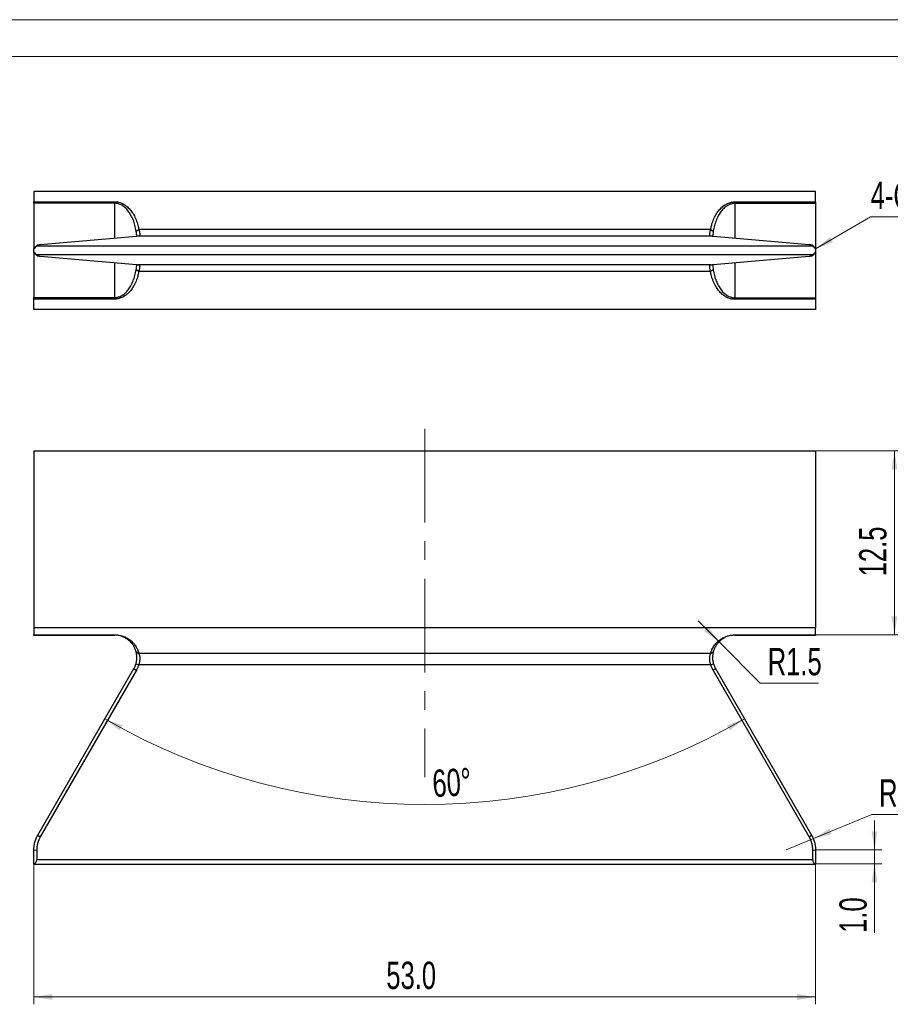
# Model space of a CAD drawing. Header units: millimetres. Extents: x 0 to 302, y 0 to 210.
# Tile 3 of 4: x 74 to 192, y 77 to 210. Entities that reach past the tile are written whole.
import ezdxf

# ---------------------------------------------------------------- set-up
doc = ezdxf.new("R2010")
doc.units = ezdxf.units.MM
doc.linetypes.add('CENTERX2', pattern=[20.32, 12.7, -2.54, 2.54, -2.54])
doc.styles.add('SLDTEXTSTYLE1', font='TXT', dxfattribs={"width": 0.7})
doc.dimstyles.new('SLDDIMSTYLE0', dxfattribs={"dimtxt": 3.950146, "dimasz": 2.5, "dimexe": 0, "dimexo": 0.0625, "dimgap": 0.987537, "dimtad": 2, "dimdec": 1, "dimlfac": 0.5, "dimrnd": 1e-09, "dimzin": 4, "dimdsep": 46, "dimtxsty": 'SLDTEXTSTYLE1', "dimsah": 1, "dimcen": 0.09, "dimadec": 0, "dimazin": 1, "dimtfac": 1, "dimtofl": 0, "dimtmove": 0, "dimatfit": 3, "dimfxl": 0, "dimfrac": 2, "dimtolj": 1, "dimtzin": 12, "dimarcsym": 0})
doc.dimstyles.new('SLDDIMSTYLE1', dxfattribs={"dimtxt": 3.950146, "dimasz": 2.5, "dimexe": 0, "dimexo": 0.0625, "dimgap": 0.987537, "dimtad": 2, "dimdec": 1, "dimlfac": 0.5, "dimrnd": 1e-09, "dimzin": 4, "dimdsep": 46, "dimtxsty": 'SLDTEXTSTYLE1', "dimsah": 1, "dimcen": 0.09, "dimadec": 0, "dimazin": 1, "dimtfac": 1, "dimtmove": 0, "dimatfit": 0, "dimfxl": 0, "dimfrac": 2, "dimtolj": 1, "dimtzin": 12, "dimarcsym": 0})
doc.dimstyles.new('SLDDIMSTYLE2', dxfattribs={"dimtxt": 3.950146, "dimasz": 2.5, "dimexe": 0, "dimexo": 0.0625, "dimgap": 0.987537, "dimtad": 2, "dimdec": 1, "dimlfac": 0.5, "dimrnd": 1e-09, "dimzin": 12, "dimdsep": 46, "dimtxsty": 'SLDTEXTSTYLE1', "dimsah": 1, "dimcen": 0.09, "dimadec": 0, "dimazin": 3, "dimtfac": 1, "dimtofl": 0, "dimtmove": 0, "dimatfit": 3, "dimfxl": 0, "dimfrac": 2, "dimtolj": 1, "dimtzin": 12, "dimarcsym": 0})
doc.dimstyles.new('SLDDIMSTYLE3', dxfattribs={"dimtxt": 3.950146, "dimasz": 2.5, "dimexe": 0, "dimexo": 0.0625, "dimgap": 0.987537, "dimtad": 2, "dimdec": 4, "dimlfac": 0.5, "dimzin": 12, "dimdsep": 46, "dimtxsty": 'SLDTEXTSTYLE1', "dimsah": 1, "dimcen": 0.09, "dimazin": 3, "dimtfac": 1, "dimtofl": 0, "dimtmove": 0, "dimatfit": 3, "dimfxl": 0, "dimfrac": 2, "dimtolj": 1, "dimtzin": 12, "dimarcsym": 0})
doc.dimstyles.new('SLDDIMSTYLE4', dxfattribs={"dimtxt": 3.950146, "dimasz": 2.5, "dimexe": 0, "dimexo": 0.0625, "dimgap": 0.987537, "dimtad": 0, "dimtih": 1, "dimtoh": 1, "dimdec": 1, "dimlfac": 0.5, "dimrnd": 1e-09, "dimzin": 12, "dimdsep": 46, "dimtxsty": 'SLDTEXTSTYLE1', "dimsah": 1, "dimcen": 0, "dimadec": 0, "dimazin": 3, "dimtfac": 1, "dimtofl": 0, "dimtmove": 1, "dimatfit": 3, "dimfxl": 0, "dimfrac": 2, "dimtolj": 1, "dimtzin": 12, "dimarcsym": 0})
doc.dimstyles.new('SLDDIMSTYLE5', dxfattribs={"dimtxt": 3.950146, "dimasz": 2.5, "dimexe": 0, "dimexo": 0.0625, "dimgap": 0.987537, "dimtad": 0, "dimtih": 1, "dimtoh": 1, "dimdec": 1, "dimlfac": 0.5, "dimrnd": 1e-09, "dimzin": 4, "dimdsep": 46, "dimtxsty": 'SLDTEXTSTYLE1', "dimsah": 1, "dimcen": 0, "dimadec": 0, "dimazin": 1, "dimtfac": 1, "dimtofl": 0, "dimtmove": 0, "dimatfit": 3, "dimfxl": 0, "dimfrac": 2, "dimtolj": 1, "dimtzin": 12, "dimarcsym": 0})

# ---------------------------------------------------------------- blocks, each defined once
blk = doc.blocks.new('_D')
at = {"color": 7, "linetype": 'Continuous', "lineweight": 0}
for p, q in [((76.27, 95.59), (76.27, 76.56)), ((182.27, 95.59), (182.27, 76.56)), ((76.27, 77.56), (182.27, 77.56))]:
    blk.add_line(p, q, dxfattribs=at)
at = {"color": 7, "linetype": 'Continuous', "lineweight": 18}
for points in [[(76.27, 77.56), (78.77, 77.16), (78.77, 77.96)], [(182.27, 77.56), (179.77, 77.96), (179.77, 77.16)]]:
    blk.add_solid(points, dxfattribs=at)
at = {"color": 7, "linetype": 'Continuous', "lineweight": 18, "insert": (124.06, 82.34), "char_height": 3.704, "attachment_point": 1, "style": 'SLDTEXTSTYLE1'}
blk.add_mtext('53.0', dxfattribs=at)
blk = doc.blocks.new('_D_1')
at = {"color": 7, "linetype": 'Continuous', "lineweight": 0}
for p, q in [((190.27, 97.49), (190.27, 101.49)), ((182.27, 97.49), (191.27, 97.49)), ((190.27, 97.49), (190.27, 95.59)), ((182.27, 95.59), (191.27, 95.59)), ((190.27, 95.59), (190.27, 86.24))]:
    blk.add_line(p, q, dxfattribs=at)
at = {"color": 7, "linetype": 'Continuous', "lineweight": 18}
for points in [[(190.27, 97.49), (190.67, 99.99), (189.87, 99.99)], [(190.27, 95.59), (189.87, 93.09), (190.67, 93.09)]]:
    blk.add_solid(points, dxfattribs=at)
at = {"color": 7, "linetype": 'Continuous', "lineweight": 18, "insert": (185.5, 86.24), "char_height": 3.704, "attachment_point": 1, "rotation": 90, "style": 'SLDTEXTSTYLE1'}
blk.add_mtext('1.0', dxfattribs=at)
blk = doc.blocks.new('_D_2')
at = {"color": 7, "linetype": 'Continuous', "lineweight": 0}
for p, q in [((182.27, 151.56), (193.96, 151.56)), ((192.96, 126.62), (192.96, 151.56)), ((182.27, 126.62), (193.96, 126.62))]:
    blk.add_line(p, q, dxfattribs=at)
at = {"color": 7, "linetype": 'Continuous', "lineweight": 18}
for points in [[(192.96, 151.56), (192.56, 149.06), (193.36, 149.06)], [(192.96, 126.62), (193.36, 129.12), (192.56, 129.12)]]:
    blk.add_solid(points, dxfattribs=at)
at = {"color": 7, "linetype": 'Continuous', "lineweight": 18, "insert": (188.18, 134.56), "char_height": 3.704, "attachment_point": 1, "rotation": 90, "style": 'SLDTEXTSTYLE1'}
blk.add_mtext('12.5', dxfattribs=at)
blk = doc.blocks.new('_D_3')
at = {"color": 7, "linetype": 'Continuous', "lineweight": 18}
blk.add_arc((129.27, 190.36), 86.74, 240, 300, dxfattribs=at)
for points in [[(85.9, 115.24), (87.89, 113.67), (88.28, 114.37)], [(172.64, 115.24), (170.26, 114.37), (170.65, 113.67)]]:
    blk.add_solid(points, dxfattribs=at)
at = {"color": 7, "linetype": 'Continuous', "lineweight": 18, "insert": (130.21, 108.33), "char_height": 3.704, "attachment_point": 1, "rotation": 3.069, "style": 'SLDTEXTSTYLE1'}
blk.add_mtext('60°', dxfattribs=at)
blk = doc.blocks.new('_D_4')
at = {"color": 7, "linetype": 'Continuous', "lineweight": 0}
for p, q in [((169.18, 125.68), (166.35, 128.51)), ((169.18, 125.68), (174.78, 120.09)), ((174.78, 120.09), (182.69, 120.09))]:
    blk.add_line(p, q, dxfattribs=at)
at = {"color": 7, "linetype": 'Continuous', "lineweight": 18}
blk.add_solid([(169.18, 125.68), (167.7, 127.73), (167.13, 127.17)], dxfattribs=at)
at = {"color": 7, "linetype": 'Continuous', "lineweight": 18, "insert": (175.78, 124.86), "char_height": 3.704, "attachment_point": 1, "style": 'SLDTEXTSTYLE1'}
blk.add_mtext('R1.5', dxfattribs=at)
blk = doc.blocks.new('_D_5')
at = {"color": 7, "linetype": 'Continuous', "lineweight": 0}
for p, q in [((181.97, 99.02), (189.88, 102.28)), ((189.88, 102.28), (197.79, 102.28)), ((178.27, 97.49), (181.97, 99.02))]:
    blk.add_line(p, q, dxfattribs=at)
at = {"color": 7, "linetype": 'Continuous', "lineweight": 18}
blk.add_solid([(181.97, 99.02), (184.43, 99.6), (184.13, 100.34)], dxfattribs=at)
at = {"color": 7, "linetype": 'Continuous', "lineweight": 18, "insert": (190.88, 107.05), "char_height": 3.704, "attachment_point": 1, "style": 'SLDTEXTSTYLE1'}
blk.add_mtext('R2.0', dxfattribs=at)
blk = doc.blocks.new('SW_CHAMFER_DIMENSION_0')
at = {"color": 0, "linetype": 'Continuous', "lineweight": 0}
for p, q in [((-7.47, -4.31), (0, 0)), ((0, 0), (11.08, 0))]:
    blk.add_line(p, q, dxfattribs=at)
at = {"color": 0, "linetype": 'Continuous', "lineweight": 18}
blk.add_solid([(-7.47, -4.31), (-5.1, -3.41), (-5.5, -2.72)], dxfattribs=at)
at = {"color": 0, "linetype": 'Continuous', "lineweight": 18, "insert": (0, 4.77), "char_height": 3.704, "attachment_point": 1, "style": 'SLDTEXTSTYLE1'}
blk.add_mtext('4-C0.2', dxfattribs=at)

msp = doc.modelspace()

# ---------------------------------------------------------------- linework, layer by layer
at = {"color": 7, "linetype": 'Continuous', "lineweight": 18}
for p, q in [((0, 210), (297, 210)), ((10, 205), (292, 205))]:
    msp.add_line(p, q, dxfattribs=at)
at = {"color": 7, "linetype": 'Continuous', "lineweight": 25}
for p, q in [((76.27103, 186.72209), (76.27103, 185.33296)), ((182.27103, 186.72209), (76.27103, 186.72209)), ((182.27103, 185.30527), (182.27103, 186.72209)), ((76.27103, 185.33296), (87.24069, 185.33296)), ((76.27103, 185.12212), (76.27103, 185.33296)), ((87.24069, 185.12212), (76.27103, 185.12212)), ((76.27103, 185.12212), (76.27103, 179.0101)), ((87.24069, 185.12212), (87.24069, 185.33296)), ((171.30138, 185.30527), (182.27103, 185.30527)), ((171.30138, 185.30527), (171.30138, 185.08884)), ((182.27103, 185.08884), (171.30138, 185.08884)), ((182.27103, 185.30527), (182.27103, 185.08884)), ((182.27103, 185.08884), (182.27103, 179.00001)), ((90.13926, 181.34796), (90.51625, 181.5588)), ((168.0385, 181.5588), (90.51625, 181.5588)), ((168.0385, 181.5588), (168.40542, 181.34237)), ((90.17667, 180.63453), (77.14484, 179.48187)), ((168.0678, 180.6708), (90.48465, 180.6708)), ((181.40596, 179.48211), (168.37413, 180.63477)), ((76.27103, 179.0101), (76.66121, 179.3897)), ((76.27103, 179.0101), (76.29574, 179.01875)), ((76.27103, 178.91323), (76.27103, 179.0101)), ((76.27103, 178.5412), (76.27103, 178.91323)), ((76.66616, 179.39935), (76.2755, 179.01881)), ((76.66121, 179.3897), (76.66121, 179.32131)), ((181.89093, 179.32131), (76.66121, 179.32131)), ((182.26699, 179.00832), (181.88646, 179.39886)), ((181.89093, 179.38968), (182.27103, 179.00001)), ((181.89093, 179.32131), (181.89093, 179.38968)), ((182.24753, 179.00826), (182.27103, 179.00001)), ((182.27103, 179.00001), (182.27103, 178.90297)), ((182.27103, 178.90297), (182.27103, 178.53094)), ((76.27103, 178.44416), (76.27103, 178.5412)), ((76.65114, 178.05449), (76.27103, 178.44416)), ((76.29454, 178.43591), (76.27103, 178.44416)), ((76.27103, 178.44416), (76.27103, 172.35534)), ((76.27508, 178.43585), (76.65561, 178.04531)), ((181.88086, 178.12287), (76.65114, 178.12287)), ((76.65114, 178.12287), (76.65114, 178.05449)), ((77.13611, 177.96207), (90.16794, 176.80941)), ((168.3654, 176.80964), (181.39723, 177.9623)), ((181.87591, 178.04482), (182.26657, 178.42536)), ((182.27103, 178.43407), (181.88086, 178.05447)), ((181.88086, 178.05447), (181.88086, 178.12287)), ((182.27103, 178.43407), (182.24633, 178.42543)), ((182.27103, 178.53094), (182.27103, 178.43407)), ((182.27103, 178.43407), (182.27103, 172.32206)), ((168.05742, 176.77337), (90.47427, 176.77337)), ((90.50356, 175.88537), (90.13665, 176.10181)), ((168.02582, 175.88537), (90.50356, 175.88537)), ((168.4028, 176.09622), (168.02582, 175.88537)), ((76.27103, 172.13891), (76.27103, 172.35534)), ((76.27103, 172.35534), (87.24069, 172.35534)), ((76.27103, 170.72209), (76.27103, 172.13891)), ((87.24069, 172.13891), (76.27103, 172.13891)), ((87.24069, 172.13891), (87.24069, 172.35534)), ((171.30138, 172.32206), (171.30138, 172.11121)), ((171.30138, 172.32206), (182.27103, 172.32206)), ((182.27103, 172.32206), (182.27103, 172.11121)), ((182.27103, 172.11121), (171.30138, 172.11121)), ((182.27103, 172.11121), (182.27103, 170.72209)), ((182.27103, 170.72209), (76.27103, 170.72209)), ((76.27103, 151.56298), (76.27103, 127.56298)), ((76.27103, 151.56298), (182.27103, 151.56298)), ((182.27103, 151.56298), (182.27103, 127.56298)), ((76.27103, 127.56298), (76.27103, 126.63689)), ((182.27103, 127.56298), (76.27103, 127.56298)), ((182.27103, 126.61843), (182.27103, 127.56298)), ((76.27103, 126.63689), (87.24069, 126.63689)), ((76.27103, 126.56298), (76.27103, 126.63689)), ((87.24069, 126.56298), (76.27103, 126.56298)), ((87.24069, 126.56298), (87.24069, 126.63689)), ((171.30138, 126.61843), (182.27103, 126.61843)), ((171.30138, 126.61843), (171.30138, 126.56298)), ((182.27103, 126.56298), (171.30138, 126.56298)), ((182.27103, 126.61843), (182.27103, 126.56298)), ((90.13926, 124.33645), (90.51625, 124.12079)), ((168.0385, 124.12079), (90.51625, 124.12079)), ((168.0385, 124.12079), (168.40542, 124.3462)), ((76.80693, 99.49118), (89.83877, 122.06298)), ((90.17667, 121.84851), (77.14484, 99.27671)), ((89.83877, 122.06298), (90.17667, 121.84851)), ((90.1113, 122.69143), (90.48465, 122.55869)), ((168.0678, 122.55869), (90.48465, 122.55869)), ((168.0678, 122.55869), (168.43142, 122.68928)), ((168.37413, 121.85303), (168.7033, 122.06298)), ((181.40596, 99.28123), (168.37413, 121.85303)), ((168.7033, 122.06298), (181.73514, 99.49118)), ((76.80693, 99.49118), (77.14484, 99.27671)), ((181.40596, 99.28123), (181.73514, 99.49118)), ((76.27103, 97.49118), (76.66121, 97.4718)), ((76.27103, 95.59424), (76.27103, 97.49118)), ((76.66121, 97.4718), (76.66121, 96.13238)), ((181.89093, 97.47128), (182.27103, 97.49118)), ((181.89093, 96.13238), (181.89093, 97.47128)), ((182.27103, 97.49118), (182.27103, 95.59089)), ((181.89093, 96.13238), (76.66121, 96.13238)), ((76.27103, 95.56298), (76.27103, 95.59424)), ((76.27103, 95.56298), (182.27103, 95.56298)), ((182.27103, 95.59089), (182.27103, 95.56298))]:
    msp.add_line(p, q, dxfattribs=at)
at = {"color": 1, "linetype": 'Continuous', "lineweight": 25}
for p, q in [((87.24069, 180.37485), (87.24069, 185.12212)), ((171.30138, 185.08884), (171.30138, 180.37585)), ((87.24069, 172.35534), (87.24069, 177.06832)), ((171.30138, 177.06932), (171.30138, 172.32206))]:
    msp.add_line(p, q, dxfattribs=at)
at = {"color": 7, "linetype": 'CENTERX2', "lineweight": 18}
msp.add_line((129.27103, 154.56298), (129.27103, 107.345), dxfattribs=at)
at = {"color": 7, "linetype": 'Continuous', "lineweight": 25}
for centre, major_axis, ratio, start_param, end_param in [((76.04531, 178.72209), (0.61572, 0.59979), 0.025507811, 5.062788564, 6.258342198), ((182.47544, 178.72209), (-0.5843, 0.59981), 0.025507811, 0.026178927, 1.239719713), ((76.06663, 178.72209), (-0.5843, 0.59981), 0.025507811, 3.167771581, 4.381312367), ((182.49676, 178.72209), (0.61572, 0.59979), 0.025507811, 1.921195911, 3.116749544), ((76.04531, 96.16298), (0.53352, -0.3259), 0.944249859, 5.610821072, 6.806374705), ((182.47544, 96.16298), (0.31749, 0.51974), 0.944249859, 2.145007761, 3.358548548)]:
    msp.add_ellipse(centre, major_axis=major_axis, ratio=ratio, start_param=start_param, end_param=end_param, dxfattribs=at)
for points, knots in [([(87.24069, 185.33296), (87.30239, 185.3315), (87.42619, 185.32858), (87.61126, 185.30483), (87.82689, 185.2606), (88.07119, 185.18386), (88.33848, 185.06501), (88.59796, 184.91382), (88.84801, 184.73155), (89.08701, 184.5194), (89.31353, 184.27885), (89.52604, 184.01147), (89.72327, 183.71907), (89.90385, 183.40355), (90.06668, 183.06703), (90.2106, 182.71172), (90.33481, 182.34001), (90.4204, 182.02027), (90.47906, 181.75844), (90.50381, 181.62557), (90.51625, 181.5588)], [0, 0, 0, 0, 0.0306641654, 0.0615295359, 0.0928859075, 0.1409686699, 0.1909233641, 0.2431987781, 0.298124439, 0.3559242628, 0.4167133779, 0.4805225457, 0.5472968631, 0.6169201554, 0.6892122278, 0.7639499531, 0.8408638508, 0.9196552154, 0.9596234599, 1, 1, 1, 1]), ([(90.13926, 181.34796), (90.11641, 181.48066), (90.07116, 181.7433), (89.94944, 182.25017), (89.75736, 182.84618), (89.4567, 183.49786), (89.09757, 184.05953), (88.68829, 184.51693), (88.30082, 184.8094), (87.97643, 184.97282), (87.73423, 185.0582), (87.48855, 185.11207), (87.32273, 185.11879), (87.24069, 185.12212)], [0, 0, 0, 0, 0.0826975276, 0.1636788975, 0.3189979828, 0.4634311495, 0.5950921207, 0.7130747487, 0.8178593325, 0.8662134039, 0.9120335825, 0.9564800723, 1, 1, 1, 1]), ([(168.0385, 181.5588), (168.05539, 181.64699), (168.08894, 181.82228), (168.15178, 182.08177), (168.23479, 182.37706), (168.34481, 182.70394), (168.48854, 183.05672), (168.65101, 183.39079), (168.83106, 183.70397), (169.02758, 183.99417), (169.23924, 184.2595), (169.46476, 184.49819), (169.70264, 184.70868), (169.95145, 184.88951), (170.20958, 185.03948), (170.47547, 185.15739), (170.74729, 185.24253), (170.97834, 185.28519), (171.1631, 185.30281), (171.25534, 185.30445), (171.30138, 185.30527)], [0, 0, 0, 0, 0.0537014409, 0.1067300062, 0.1591429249, 0.2360455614, 0.3107664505, 0.3830384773, 0.452640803, 0.5193954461, 0.5831882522, 0.6439661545, 0.701761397, 0.7566902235, 0.8089770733, 0.8589513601, 0.9070609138, 0.953855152, 0.9769706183, 1, 1, 1, 1]), ([(171.30138, 185.08884), (171.24695, 185.08738), (171.13755, 185.08446), (170.97405, 185.06091), (170.78365, 185.01696), (170.56754, 184.94063), (170.24402, 184.77881), (169.85737, 184.4886), (169.44868, 184.03479), (169.08979, 183.47733), (168.78898, 182.83039), (168.59643, 182.23856), (168.47411, 181.73512), (168.42848, 181.4742), (168.40542, 181.34237)], [0, 0, 0, 0, 0.029029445, 0.058352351, 0.088205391, 0.134094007, 0.182518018, 0.287364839, 0.405332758, 0.536917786, 0.681236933, 0.836430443, 0.917353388, 1, 1, 1, 1]), ([(90.51625, 181.5588), (90.5231, 181.52675), (90.53675, 181.46286), (90.56303, 181.34214), (90.59294, 181.20127), (90.61968, 181.05184), (90.63306, 180.92407), (90.62926, 180.82012), (90.6051, 180.74192), (90.56588, 180.69948), (90.52361, 180.67839), (90.49766, 180.67334), (90.48465, 180.6708)], [0, 0, 0, 0, 0.06286418, 0.12533549, 0.249841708, 0.375112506, 0.499390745, 0.623284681, 0.7486547, 0.87355764, 0.936602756, 1, 1, 1, 1]), ([(168.0678, 180.6708), (168.05473, 180.67333), (168.02866, 180.67837), (167.98622, 180.69939), (167.94687, 180.74169), (167.92272, 180.81971), (167.91912, 180.92366), (167.93296, 181.0514), (167.96029, 181.2008), (167.99075, 181.34158), (168.01757, 181.46257), (168.03152, 181.5267), (168.0385, 181.5588)], [0, 0, 0, 0, 0.063263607, 0.126218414, 0.250885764, 0.376032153, 0.500018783, 0.624760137, 0.749488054, 0.874152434, 0.93700322, 1, 1, 1, 1]), ([(90.23259, 180.66921), (90.22535, 180.75045), (90.20859, 180.93847), (90.16437, 181.19964), (90.13926, 181.34796)], [0, 0, 0, 0, 0.432123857, 1, 1, 1, 1]), ([(90.48465, 180.6708), (90.475, 180.66922), (90.45571, 180.66607), (90.41269, 180.65985), (90.35273, 180.65218), (90.28408, 180.6447), (90.22447, 180.63884), (90.1926, 180.63597), (90.17667, 180.63453)], [0, 0, 0, 0, 0.12501804, 0.250032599, 0.500027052, 0.750007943, 0.875005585, 1, 1, 1, 1]), ([(168.37413, 180.63477), (168.35829, 180.63619), (168.32662, 180.63905), (168.26736, 180.64487), (168.1991, 180.6523), (168.13945, 180.65992), (168.09662, 180.6661), (168.0774, 180.66923), (168.0678, 180.6708)], [0, 0, 0, 0, 0.124994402, 0.249992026, 0.499973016, 0.749967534, 0.874982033, 1, 1, 1, 1]), ([(168.40542, 181.34237), (168.37982, 181.19332), (168.33344, 180.92337), (168.31579, 180.72942), (168.30788, 180.64256)], [0, 0, 0, 0, 0.552110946, 1, 1, 1, 1]), ([(77.14484, 179.48187), (77.13507, 179.481), (77.11554, 179.47926), (77.0892, 179.47678), (77.06169, 179.47411), (77.03581, 179.4715), (77.00592, 179.46834), (76.97295, 179.46469), (76.94077, 179.46088), (76.90884, 179.45684), (76.88512, 179.45365), (76.86173, 179.45031), (76.84436, 179.4477), (76.82544, 179.4447), (76.80578, 179.4414), (76.78614, 179.43783), (76.766, 179.43386), (76.75064, 179.43053), (76.73598, 179.42707), (76.72543, 179.42436), (76.71435, 179.42126), (76.70329, 179.41786), (76.69331, 179.41432), (76.6842, 179.41057), (76.67597, 179.40657), (76.6699, 179.40268), (76.66559, 179.39895), (76.66309, 179.39594), (76.66149, 179.39272), (76.6613, 179.39071), (76.66121, 179.3897)], [0, 0, 0, 0, 0.0312438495, 0.0624882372, 0.0874842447, 0.1249785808, 0.1535464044, 0.1963984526, 0.249964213, 0.2826151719, 0.3315917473, 0.3560809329, 0.3928148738, 0.4173046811, 0.4540395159, 0.4999583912, 0.5326126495, 0.5815938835, 0.6060852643, 0.6428223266, 0.6673140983, 0.7040517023, 0.7499737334, 0.77854807, 0.8214092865, 0.8749854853, 0.8999884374, 0.9374926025, 0.9687462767, 1, 1, 1, 1]), ([(181.89093, 179.38968), (181.89084, 179.39069), (181.89065, 179.3927), (181.88924, 179.39553), (181.88693, 179.39855), (181.88373, 179.40148), (181.87871, 179.40499), (181.87149, 179.409), (181.86198, 179.41314), (181.8501, 179.41746), (181.83936, 179.42084), (181.82689, 179.42434), (181.81634, 179.42705), (181.80331, 179.43014), (181.788, 179.43351), (181.77, 179.43711), (181.74847, 179.44108), (181.72919, 179.44436), (181.70788, 179.44774), (181.69049, 179.45036), (181.66967, 179.45334), (181.64589, 179.45657), (181.61978, 179.45991), (181.5909, 179.46339), (181.55877, 179.46708), (181.5258, 179.47062), (181.49294, 179.47396), (181.46552, 179.47664), (181.43533, 179.47948), (181.41575, 179.48123), (181.40596, 179.48211)], [0, 0, 0, 0, 0.031253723, 0.062507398, 0.087510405, 0.125014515, 0.153589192, 0.196450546, 0.250026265, 0.282682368, 0.331665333, 0.35615711, 0.392894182, 0.41738557, 0.454122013, 0.500041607, 0.532695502, 0.58167483, 0.606164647, 0.642898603, 0.6673878, 0.704120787, 0.750035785, 0.778605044, 0.821457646, 0.875021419, 0.900017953, 0.937511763, 0.96875615, 1, 1, 1, 1]), ([(76.65114, 178.05449), (76.65123, 178.05349), (76.65141, 178.05147), (76.65282, 178.04865), (76.65514, 178.04562), (76.65834, 178.04269), (76.66336, 178.03919), (76.67058, 178.03517), (76.68009, 178.03103), (76.69197, 178.02671), (76.7027, 178.02333), (76.71517, 178.01983), (76.72573, 178.01712), (76.73875, 178.01403), (76.75406, 178.01066), (76.77207, 178.00706), (76.79359, 178.00309), (76.81288, 177.99981), (76.83418, 177.99643), (76.85158, 177.99381), (76.87239, 177.99083), (76.89618, 177.9876), (76.92229, 177.98427), (76.95117, 177.98078), (76.9833, 177.97709), (77.01627, 177.97356), (77.04913, 177.97021), (77.07655, 177.96753), (77.10674, 177.96469), (77.12632, 177.96294), (77.13611, 177.96207)], [0, 0, 0, 0, 0.031253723, 0.062507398, 0.087510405, 0.125014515, 0.153589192, 0.196450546, 0.250026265, 0.282682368, 0.331665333, 0.35615711, 0.392894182, 0.41738557, 0.454122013, 0.500041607, 0.532695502, 0.58167483, 0.606164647, 0.642898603, 0.6673878, 0.704120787, 0.750035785, 0.778605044, 0.821457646, 0.875021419, 0.900017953, 0.937511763, 0.96875615, 1, 1, 1, 1]), ([(181.39723, 177.9623), (181.407, 177.96317), (181.42652, 177.96492), (181.45286, 177.96739), (181.48038, 177.97006), (181.50625, 177.97267), (181.53615, 177.97583), (181.56912, 177.97948), (181.6013, 177.9833), (181.63322, 177.98733), (181.65695, 177.99052), (181.68034, 177.99386), (181.69771, 177.99647), (181.71663, 177.99947), (181.73628, 178.00277), (181.75593, 178.00634), (181.77607, 178.01031), (181.79143, 178.01364), (181.80608, 178.0171), (181.81663, 178.01981), (181.82772, 178.02291), (181.83878, 178.02631), (181.84876, 178.02985), (181.85786, 178.0336), (181.8661, 178.0376), (181.87217, 178.04149), (181.87648, 178.04522), (181.87897, 178.04823), (181.88058, 178.05145), (181.88076, 178.05346), (181.88086, 178.05447)], [0, 0, 0, 0, 0.03124385, 0.062488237, 0.087484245, 0.124978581, 0.153546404, 0.196398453, 0.249964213, 0.282615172, 0.331591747, 0.356080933, 0.392814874, 0.417304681, 0.454039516, 0.499958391, 0.532612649, 0.581593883, 0.606085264, 0.642822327, 0.667314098, 0.704051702, 0.749973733, 0.77854807, 0.821409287, 0.874985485, 0.899988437, 0.937492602, 0.968746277, 1, 1, 1, 1]), ([(90.13665, 176.10181), (90.16218, 176.25047), (90.20854, 176.52039), (90.22626, 176.71444), (90.23422, 176.80161)], [0, 0, 0, 0, 0.550775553, 1, 1, 1, 1]), ([(90.16794, 176.80941), (90.18378, 176.80798), (90.21544, 176.80512), (90.2747, 176.7993), (90.34297, 176.79187), (90.40262, 176.78425), (90.44545, 176.77807), (90.46466, 176.77494), (90.47427, 176.77337)], [0, 0, 0, 0, 0.124994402, 0.249992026, 0.499973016, 0.749967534, 0.874982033, 1, 1, 1, 1]), ([(90.47427, 176.77337), (90.48736, 176.77084), (90.51348, 176.76578), (90.55599, 176.7447), (90.59534, 176.70225), (90.61941, 176.62403), (90.62291, 176.52006), (90.60904, 176.39228), (90.58168, 176.24285), (90.55119, 176.10199), (90.52443, 175.98129), (90.51053, 175.91741), (90.50356, 175.88537)], [0, 0, 0, 0, 0.0633919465, 0.126474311, 0.2513720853, 0.3767278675, 0.5006021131, 0.6248654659, 0.7501355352, 0.8746509, 0.9371288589, 1, 1, 1, 1]), ([(168.02582, 175.88537), (168.01895, 175.91749), (168.00525, 175.98163), (167.97891, 176.10263), (167.94903, 176.24343), (167.92232, 176.39283), (167.90897, 176.52055), (167.91288, 176.62448), (167.93712, 176.70248), (167.97632, 176.74478), (168.01853, 176.7658), (168.04443, 176.77084), (168.05742, 176.77337)], [0, 0, 0, 0, 0.063000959, 0.12583045, 0.250479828, 0.3752246, 0.499969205, 0.623978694, 0.74914459, 0.873811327, 0.936730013, 1, 1, 1, 1]), ([(168.05742, 176.77337), (168.06707, 176.77495), (168.08636, 176.7781), (168.12938, 176.78432), (168.18934, 176.79199), (168.25799, 176.79947), (168.3176, 176.80533), (168.34947, 176.8082), (168.3654, 176.80964)], [0, 0, 0, 0, 0.12501804, 0.250032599, 0.500027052, 0.750007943, 0.875005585, 1, 1, 1, 1]), ([(168.3095, 176.77498), (168.3167, 176.694), (168.33339, 176.50608), (168.37763, 176.24487), (168.4028, 176.09622)], [0, 0, 0, 0, 0.4309165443, 1, 1, 1, 1]), ([(87.24069, 172.35534), (87.29512, 172.35679), (87.40452, 172.35971), (87.56801, 172.38327), (87.75842, 172.42721), (87.97452, 172.50355), (88.29805, 172.66536), (88.6847, 172.95557), (89.09339, 173.40938), (89.45228, 173.96684), (89.75309, 174.61378), (89.94564, 175.20562), (90.06796, 175.70905), (90.11359, 175.96997), (90.13665, 176.10181)], [0, 0, 0, 0, 0.029029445, 0.058352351, 0.088205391, 0.134094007, 0.182518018, 0.287364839, 0.405332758, 0.536917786, 0.681236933, 0.836430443, 0.917353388, 1, 1, 1, 1]), ([(90.50356, 175.88537), (90.48668, 175.79718), (90.45313, 175.62189), (90.39029, 175.3624), (90.30728, 175.06711), (90.19726, 174.74023), (90.05353, 174.38745), (89.89105, 174.05338), (89.71101, 173.7402), (89.51448, 173.45), (89.30283, 173.18467), (89.07731, 172.94599), (88.83943, 172.73549), (88.59062, 172.55467), (88.33249, 172.40469), (88.0666, 172.28678), (87.79478, 172.20164), (87.56372, 172.15898), (87.37897, 172.14137), (87.28673, 172.13972), (87.24069, 172.13891)], [0, 0, 0, 0, 0.053701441, 0.106730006, 0.159142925, 0.236045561, 0.310766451, 0.383038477, 0.452640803, 0.519395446, 0.583188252, 0.643966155, 0.701761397, 0.756690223, 0.808977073, 0.85895136, 0.907060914, 0.953855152, 0.976970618, 1, 1, 1, 1]), ([(171.30138, 172.11121), (171.23968, 172.11267), (171.11588, 172.11559), (170.9308, 172.13934), (170.71518, 172.18357), (170.47087, 172.26031), (170.20359, 172.37916), (169.94411, 172.53035), (169.69406, 172.71262), (169.45506, 172.92477), (169.22854, 173.16532), (169.01602, 173.4327), (168.8188, 173.7251), (168.63822, 174.04062), (168.47538, 174.37714), (168.33147, 174.73245), (168.20726, 175.10416), (168.12167, 175.4239), (168.06301, 175.68573), (168.03826, 175.8186), (168.02582, 175.88537)], [0, 0, 0, 0, 0.0306641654, 0.0615295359, 0.0928859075, 0.1409686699, 0.1909233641, 0.2431987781, 0.298124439, 0.3559242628, 0.4167133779, 0.4805225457, 0.5472968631, 0.6169201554, 0.6892122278, 0.7639499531, 0.8408638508, 0.9196552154, 0.9596234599, 1, 1, 1, 1]), ([(168.4028, 176.09622), (168.42566, 175.96352), (168.4709, 175.70087), (168.59263, 175.194), (168.78471, 174.59799), (169.08537, 173.94631), (169.4445, 173.38464), (169.85378, 172.92724), (170.24125, 172.63478), (170.56563, 172.47135), (170.80784, 172.38597), (171.05352, 172.3321), (171.21934, 172.32538), (171.30138, 172.32206)], [0, 0, 0, 0, 0.082697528, 0.163678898, 0.318997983, 0.46343115, 0.595092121, 0.713074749, 0.817859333, 0.866213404, 0.912033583, 0.956480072, 1, 1, 1, 1]), ([(87.24069, 126.63689), (87.30239, 126.63592), (87.42619, 126.63397), (87.61126, 126.61814), (87.82689, 126.58866), (88.07119, 126.5375), (88.33848, 126.45826), (88.59796, 126.35747), (88.84801, 126.23596), (89.08701, 126.09452), (89.31353, 125.93416), (89.52604, 125.7559), (89.72327, 125.56097), (89.90385, 125.35062), (90.06668, 125.12628), (90.2106, 124.88941), (90.33481, 124.6416), (90.4204, 124.42843), (90.47906, 124.25388), (90.50381, 124.1653), (90.51625, 124.12079)], [0, 0, 0, 0, 0.0306641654, 0.0615295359, 0.0928859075, 0.1409686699, 0.1909233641, 0.2431987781, 0.298124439, 0.3559242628, 0.4167133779, 0.4805225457, 0.5472968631, 0.6169201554, 0.6892122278, 0.7639499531, 0.8408638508, 0.9196552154, 0.9596234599, 1, 1, 1, 1]), ([(90.13926, 124.33645), (90.11641, 124.41474), (90.07116, 124.56969), (89.94944, 124.86871), (89.75735, 125.22032), (89.45674, 125.60474), (89.14916, 125.8885), (88.87479, 126.08299), (88.6626, 126.20803), (88.44336, 126.31619), (88.28306, 126.3751), (88.20574, 126.40352)], [0, 0, 0, 0, 0.101080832, 0.200064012, 0.389909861, 0.566449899, 0.727378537, 0.802271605, 0.871725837, 0.938122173, 1, 1, 1, 1]), ([(168.0385, 124.12079), (168.05539, 124.17958), (168.08894, 124.29644), (168.15178, 124.46944), (168.23479, 124.6663), (168.34481, 124.88422), (168.48854, 125.11941), (168.65101, 125.34212), (168.83106, 125.55091), (169.02758, 125.74437), (169.23924, 125.92126), (169.46476, 126.08038), (169.70264, 126.22071), (169.95145, 126.34126), (170.20958, 126.44125), (170.47547, 126.51985), (170.74729, 126.57661), (170.97834, 126.60505), (171.1631, 126.61679), (171.25534, 126.61789), (171.30138, 126.61843)], [0, 0, 0, 0, 0.0537014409, 0.1067300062, 0.1591429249, 0.2360455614, 0.3107664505, 0.3830384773, 0.452640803, 0.5193954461, 0.5831882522, 0.6439661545, 0.701761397, 0.7566902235, 0.8089770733, 0.8589513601, 0.9070609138, 0.953855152, 0.9769706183, 1, 1, 1, 1]), ([(169.88951, 126.20998), (169.84207, 126.18369), (169.74473, 126.12975), (169.60797, 126.041), (169.45244, 125.92858), (169.28355, 125.78745), (169.04568, 125.55337), (168.78896, 125.22663), (168.59643, 124.87648), (168.47411, 124.57859), (168.42848, 124.42421), (168.40542, 124.3462)], [0, 0, 0, 0, 0.052467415, 0.107659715, 0.16567507, 0.254540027, 0.350378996, 0.552832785, 0.770541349, 0.884061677, 1, 1, 1, 1]), ([(90.1113, 122.69143), (90.12557, 122.7411), (90.15398, 122.83998), (90.18639, 122.98868), (90.21572, 123.16144), (90.23611, 123.35594), (90.24334, 123.57645), (90.23447, 123.79329), (90.21092, 123.99974), (90.18321, 124.15215), (90.15854, 124.26211), (90.1457, 124.31162), (90.13926, 124.33645)], [0, 0, 0, 0, 0.075688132, 0.150671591, 0.225430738, 0.339873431, 0.454457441, 0.587329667, 0.723356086, 0.86035308, 0.929954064, 1, 1, 1, 1]), ([(90.51625, 124.12079), (90.5231, 124.09863), (90.53675, 124.05446), (90.56303, 123.95715), (90.59294, 123.82292), (90.61968, 123.64233), (90.63306, 123.44482), (90.62926, 123.23326), (90.6051, 123.01164), (90.56588, 122.82244), (90.52361, 122.67137), (90.49766, 122.59632), (90.48465, 122.55869)], [0, 0, 0, 0, 0.06286418, 0.12533549, 0.249841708, 0.375112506, 0.499390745, 0.623284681, 0.7486547, 0.87355764, 0.936602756, 1, 1, 1, 1]), ([(168.0678, 122.55869), (168.05473, 122.59622), (168.02866, 122.6711), (167.98622, 122.82188), (167.94687, 123.01077), (167.92272, 123.23228), (167.91912, 123.44415), (167.93296, 123.64173), (167.96029, 123.8224), (167.99075, 123.95667), (168.01757, 124.05425), (168.03152, 124.09859), (168.0385, 124.12079)], [0, 0, 0, 0, 0.063263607, 0.126218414, 0.250885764, 0.376032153, 0.500018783, 0.624760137, 0.749488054, 0.874152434, 0.93700322, 1, 1, 1, 1]), ([(168.40542, 124.3462), (168.39924, 124.32273), (168.38691, 124.27591), (168.36316, 124.1727), (168.33617, 124.03077), (168.31185, 123.83926), (168.29952, 123.62982), (168.30251, 123.40519), (168.32416, 123.17075), (168.36458, 122.92966), (168.40907, 122.76966), (168.43142, 122.68928)], [0, 0, 0, 0, 0.065778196, 0.131218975, 0.259676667, 0.386693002, 0.512216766, 0.635469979, 0.758329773, 0.878584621, 1, 1, 1, 1]), ([(89.83877, 122.06298), (89.87331, 122.12592), (89.94455, 122.25574), (90.03675, 122.4656), (90.08598, 122.61473), (90.1113, 122.69143)], [0, 0, 0, 0, 0.313715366, 0.647048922, 1, 1, 1, 1]), ([(90.48465, 122.55869), (90.475, 122.52783), (90.45571, 122.46613), (90.41269, 122.34419), (90.35273, 122.19403), (90.28408, 122.04763), (90.22447, 121.93289), (90.1926, 121.87663), (90.17667, 121.84851)], [0, 0, 0, 0, 0.12501804, 0.250032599, 0.500027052, 0.750007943, 0.875005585, 1, 1, 1, 1]), ([(168.37413, 121.85303), (168.35829, 121.88098), (168.32662, 121.93689), (168.26736, 122.05091), (168.1991, 122.19637), (168.13945, 122.34557), (168.09662, 122.46673), (168.0774, 122.52803), (168.0678, 122.55869)], [0, 0, 0, 0, 0.124994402, 0.249992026, 0.499973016, 0.749967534, 0.874982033, 1, 1, 1, 1]), ([(168.43142, 122.68928), (168.4567, 122.61287), (168.50586, 122.46428), (168.59783, 122.25514), (168.66886, 122.12573), (168.7033, 122.06298)], [0, 0, 0, 0, 0.352866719, 0.68620027, 1, 1, 1, 1]), ([(76.27103, 97.49118), (76.27323, 97.59297), (76.27699, 97.76752), (76.30551, 98.03271), (76.34591, 98.27684), (76.42834, 98.62537), (76.56576, 99.0365), (76.72942, 99.34504), (76.80693, 99.49118)], [0, 0, 0, 0, 0.145837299, 0.250086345, 0.381962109, 0.500167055, 0.76325726, 1, 1, 1, 1]), ([(77.14484, 99.27671), (77.13507, 99.25961), (77.11554, 99.22542), (77.0892, 99.17699), (77.06169, 99.12472), (77.03581, 99.0735), (77.00592, 99.01173), (76.97295, 98.9402), (76.94077, 98.8655), (76.90884, 98.78653), (76.88512, 98.72401), (76.86173, 98.65864), (76.84436, 98.6075), (76.82544, 98.54875), (76.80578, 98.48417), (76.78614, 98.41423), (76.766, 98.33643), (76.75064, 98.27135), (76.73598, 98.20348), (76.72543, 98.15051), (76.71435, 98.0898), (76.70329, 98.0232), (76.69331, 97.95384), (76.6842, 97.88047), (76.67597, 97.80214), (76.6699, 97.72587), (76.66559, 97.65287), (76.66309, 97.59385), (76.66149, 97.53086), (76.6613, 97.49149), (76.66121, 97.4718)], [0, 0, 0, 0, 0.0312438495, 0.0624882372, 0.0874842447, 0.1249785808, 0.1535464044, 0.1963984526, 0.249964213, 0.2826151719, 0.3315917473, 0.3560809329, 0.3928148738, 0.4173046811, 0.4540395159, 0.4999583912, 0.5326126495, 0.5815938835, 0.6060852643, 0.6428223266, 0.6673140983, 0.7040517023, 0.7499737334, 0.77854807, 0.8214092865, 0.8749854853, 0.8999884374, 0.9374926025, 0.9687462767, 1, 1, 1, 1]), ([(181.89093, 97.47128), (181.89084, 97.49103), (181.89065, 97.53052), (181.88924, 97.58578), (181.88693, 97.64497), (181.88373, 97.70242), (181.87871, 97.77106), (181.87149, 97.84971), (181.86198, 97.93071), (181.8501, 98.0153), (181.83936, 98.08149), (181.82689, 98.14999), (181.81634, 98.20311), (181.80331, 98.26362), (181.788, 98.32956), (181.77, 98.40015), (181.74847, 98.47781), (181.72919, 98.54203), (181.70788, 98.60832), (181.69049, 98.65961), (181.66967, 98.71789), (181.64589, 98.78127), (181.61978, 98.84652), (181.5909, 98.9148), (181.55877, 98.98695), (181.5258, 99.05623), (181.49294, 99.12179), (181.46552, 99.17429), (181.43533, 99.2298), (181.41575, 99.26409), (181.40596, 99.28123)], [0, 0, 0, 0, 0.031253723, 0.062507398, 0.087510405, 0.125014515, 0.153589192, 0.196450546, 0.250026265, 0.282682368, 0.331665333, 0.35615711, 0.392894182, 0.41738557, 0.454122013, 0.500041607, 0.532695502, 0.58167483, 0.606164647, 0.642898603, 0.6673878, 0.704120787, 0.750035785, 0.778605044, 0.821457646, 0.875021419, 0.900017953, 0.937511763, 0.96875615, 1, 1, 1, 1]), ([(181.73514, 99.49118), (181.7741, 99.42089), (181.85425, 99.27628), (181.96013, 99.04419), (182.05659, 98.79327), (182.13449, 98.53851), (182.1961, 98.27683), (182.23657, 98.03278), (182.26508, 97.76754), (182.26884, 97.59299), (182.27103, 97.49118)], [0, 0, 0, 0, 0.115084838, 0.236774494, 0.365068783, 0.499967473, 0.618094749, 0.749980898, 0.854170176, 1, 1, 1, 1])]:
    msp.add_open_spline(points, degree=3, knots=knots, dxfattribs=at)

# ---------------------------------------------------------------- block references
at = {"color": 7, "linetype": 'Continuous', "lineweight": 18}
msp.add_blockref('SW_CHAMFER_DIMENSION_0', (189.74043, 183.26395), dxfattribs=at)

# ---------------------------------------------------------------- dimensions: what is measured, and where the dimension line sits
for base, p1, p2, dimstyle, picture, middle in [((192.95867, 151.56298), (182.27103, 126.61843), (182.27103, 151.56298), 'SLDDIMSTYLE2', '_D_2', (192.95867, 138.01382)), ((190.27122, 95.59089), (182.27103, 97.49118), (182.27103, 95.59089), 'SLDDIMSTYLE1', '_D_1', (190.27122, 88.83669))]:
    dim = msp.add_linear_dim(base=base, p1=p1, p2=p2, angle=90, dimstyle=dimstyle, dxfattribs=at)
    dim.commit()
    dim.dimension.update_dxf_attribs({"geometry": picture, "text_midpoint": middle, "dimtype": 160})
for center, mpoint, dimstyle, picture, middle in [((171.30138, 123.56298), (169.18006, 125.6843), 'SLDDIMSTYLE4', '_D_4', (179.23446, 122.53256)), ((178.27103, 97.49118), (181.969, 99.01599), 'SLDDIMSTYLE5', '_D_5', (194.33318, 104.72175))]:
    dim = msp.add_radius_dim(center=center, mpoint=mpoint, dimstyle=dimstyle, dxfattribs=at)
    dim.commit()
    dim.dimension.update_dxf_attribs({"geometry": picture, "text_midpoint": middle, "dimtype": 164})
dim = msp.add_angular_dim_2l(base=(129.27103, 103.62085), line1=((181.73514, 99.49118), (168.7033, 122.06298)), line2=((89.83877, 122.06298), (76.80693, 99.49118)), dimstyle='SLDDIMSTYLE3', dxfattribs=at)
dim.commit()
dim.dimension.update_dxf_attribs({"geometry": '_D_3', "text_midpoint": (133.91495, 103.74525), "dimtype": 162})
dim = msp.add_linear_dim(base=(182.27103, 77.56298), p1=(76.27103, 95.59424), p2=(182.27103, 95.59089), dimstyle='SLDDIMSTYLE0', dxfattribs=at)
dim.commit()
dim.dimension.update_dxf_attribs({"geometry": '_D', "text_midpoint": (127.51836, 77.56298), "dimtype": 160})

doc.saveas('drawing.dxf')
